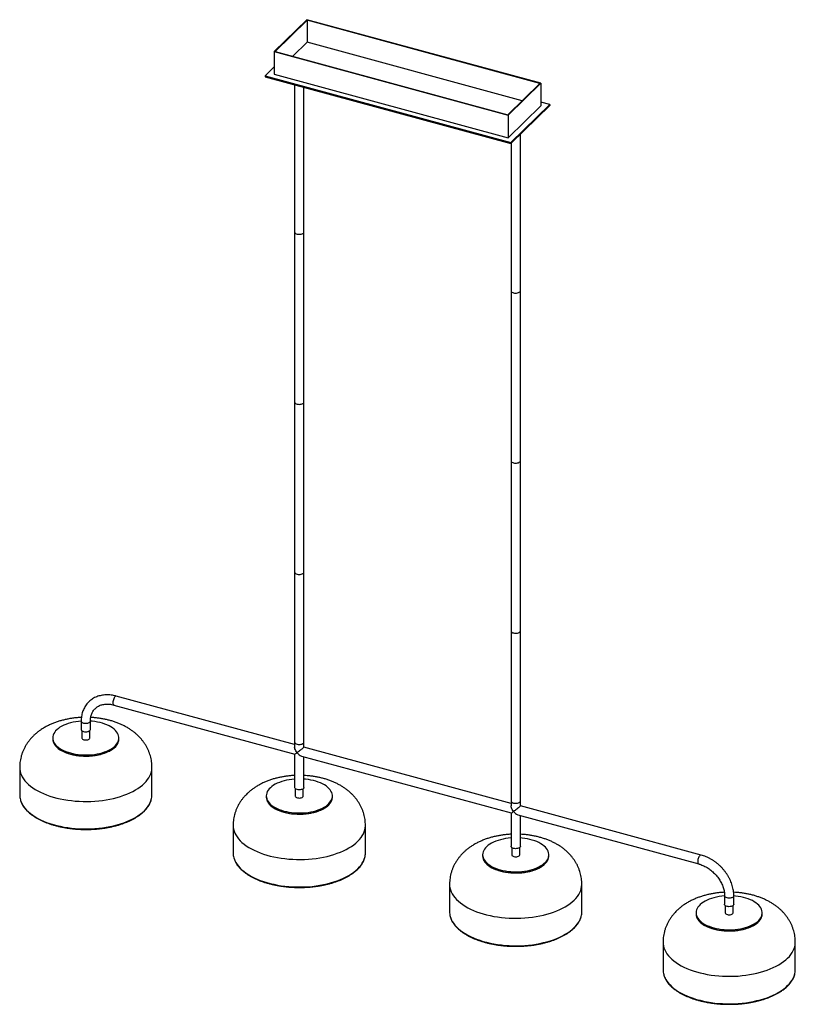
# Paper-space layout '_Trimétrica' of a CAD drawing. Header units: millimetres. Extents: x -639 to 533, y -776 to 713.
import ezdxf

# ---------------------------------------------------------------- set-up
doc = ezdxf.new("R2010")
doc.units = ezdxf.units.MM

psp = doc.layouts.new('_Trimétrica')

# ---------------------------------------------------------------- linework, layer by layer
at = {"color": 7, "linetype": 'Continuous', "lineweight": 25}
for p, q in [((-205.2, 713.1), (-254.7, 664.8)), ((-204.8, 712.4), (-253.3, 665)), ((148.6, 616.9), (-205.2, 713.1)), ((147.2, 616.7), (-204.8, 712.4)), ((-204.8, 712.4), (-204.8, 679)), ((-204.8, 679), (-226.5, 657.7)), ((120.4, 590.6), (-204.8, 679)), ((-254.7, 664.8), (99.1, 568.7)), ((-254.7, 664.8), (-254.7, 630.5)), ((-253.3, 665), (98.7, 569.4)), ((-254.7, 641.6), (-268.2, 628.4)), ((-268.2, 628.4), (-268.2, 626.7)), ((-268.2, 628.4), (103.3, 527.4)), ((-268.2, 626.7), (103.3, 525.7)), ((-254.7, 630.5), (99.1, 534.4)), ((-223.7, 614.6), (-223.7, -386.8)), ((-209.7, -386.8), (-209.7, 610.8)), ((98.7, 569.4), (147.2, 616.7)), ((99.1, 568.7), (148.6, 616.9)), ((148.6, 616.9), (148.6, 582.7)), ((99.1, 534.4), (148.6, 582.7)), ((103.3, 527.4), (162.1, 584.8)), ((103.3, 525.7), (162.1, 583.1)), ((162.1, 584.8), (148.6, 588.5)), ((162.1, 584.8), (162.1, 583.1)), ((99.1, 568.7), (99.1, 534.4)), ((117.6, -475.7), (117.6, 539.6)), ((103.3, 527.4), (103.3, 525.7)), ((103.6, 526), (103.6, -475.7)), ((-223.7, -383), (-493.4, -309.6)), ((-497.1, -323.2), (-223.6, -397.5)), ((-546.5, -347.2), (-546.5, -360.1)), ((-532.5, -360.1), (-532.5, -347.2)), ((-545.5, -362), (-545.5, -373)), ((-533.5, -373), (-533.5, -362)), ((-589.5, -373), (-589.5, -374.7)), ((-489.5, -374.7), (-489.5, -373)), ((103.6, -471.9), (-209.7, -386.8)), ((-223.7, -397.5), (-223.7, -447.8)), ((-213.4, -400.3), (103.6, -486.4)), ((-209.7, -447.8), (-209.7, -401.3)), ((-639.5, -417.5), (-639.5, -459.1)), ((-439.5, -459.1), (-439.5, -417.5)), ((-266.7, -460.7), (-266.7, -462.4)), ((-222.7, -449.7), (-222.7, -460.7)), ((-210.7, -460.7), (-210.7, -449.7)), ((-166.7, -462.4), (-166.7, -460.7)), ((391, -550), (117.6, -475.7)), ((103.6, -486.4), (103.6, -536.8)), ((113.8, -489.2), (387.3, -563.5)), ((117.6, -536.8), (117.6, -490.2)), ((-316.7, -505.3), (-316.7, -546.8)), ((-116.7, -546.8), (-116.7, -505.3)), ((60.6, -549.6), (60.6, -551.3)), ((104.6, -538.6), (104.6, -549.6)), ((116.6, -549.6), (116.6, -538.6)), ((160.6, -551.3), (160.6, -549.6)), ((10.6, -594.2), (10.6, -635.8)), ((210.6, -635.8), (210.6, -594.2)), ((426.4, -611.6), (426.4, -624.5)), ((440.4, -624.5), (440.4, -611.6)), ((383.4, -637.4), (383.4, -639.1)), ((427.4, -626.4), (427.4, -637.4)), ((439.4, -637.4), (439.4, -626.4)), ((483.4, -639.1), (483.4, -637.4)), ((333.4, -681.9), (333.4, -723.5)), ((533.4, -723.5), (533.4, -681.9))]:
    psp.add_line(p, q, dxfattribs=at)
at = {"color": 7, "linetype": 'Continuous', "lineweight": 25, "flags": 128}
for points in [[(-223.7, 392.2), (-223.6, 391.5), (-223.1, 390.7), (-222.3, 390), (-221.2, 389.5), (-219.9, 389)], [(-223.7, 392.2), (-223.6, 391.5), (-223.1, 390.7), (-222.3, 390), (-221.2, 389.5), (-219.9, 389)], [(-219.9, 389), (-218.5, 388.7), (-216.9, 388.6), (-215.4, 388.7), (-213.9, 388.9), (-212.5, 389.3), (-211.4, 389.8), (-210.5, 390.5), (-209.9, 391.3), (-209.7, 392.1), (-209.7, 392.2)], [(-219.9, 389), (-218.5, 388.7), (-216.9, 388.6), (-215.4, 388.7), (-213.9, 388.9), (-212.5, 389.3), (-211.4, 389.8), (-210.5, 390.5), (-209.9, 391.3), (-209.7, 392.1), (-209.7, 392.2)], [(103.6, 303.3), (103.7, 302.6), (104.1, 301.8), (104.9, 301.1), (106, 300.5), (107.3, 300.1)], [(103.6, 303.3), (103.7, 302.6), (104.1, 301.8), (104.9, 301.1), (106, 300.5), (107.3, 300.1)], [(107.3, 300.1), (108.8, 299.8), (110.3, 299.7), (111.9, 299.7), (113.4, 300), (114.7, 300.4), (115.9, 300.9), (116.7, 301.6), (117.3, 302.3), (117.6, 303.1), (117.6, 303.3)], [(107.3, 300.1), (108.8, 299.8), (110.3, 299.7), (111.9, 299.7), (113.4, 300), (114.7, 300.4), (115.9, 300.9), (116.7, 301.6), (117.3, 302.3), (117.6, 303.1), (117.6, 303.3)], [(-223.7, 135), (-223.6, 134.4), (-223.1, 133.6), (-222.3, 132.9), (-221.2, 132.3), (-219.9, 131.9)], [(-223.7, 135), (-223.6, 134.4), (-223.1, 133.6), (-222.3, 132.9), (-221.2, 132.3), (-219.9, 131.9)], [(-219.9, 131.9), (-218.5, 131.6), (-216.9, 131.4), (-215.4, 131.5), (-213.9, 131.7), (-212.5, 132.1), (-211.4, 132.7), (-210.5, 133.4), (-209.9, 134.1), (-209.7, 134.9), (-209.7, 135)], [(-219.9, 131.9), (-218.5, 131.6), (-216.9, 131.4), (-215.4, 131.5), (-213.9, 131.7), (-212.5, 132.1), (-211.4, 132.7), (-210.5, 133.4), (-209.9, 134.1), (-209.7, 134.9), (-209.7, 135)], [(103.6, 46.1), (103.7, 45.4), (104.1, 44.7), (104.9, 44), (106, 43.4), (107.3, 42.9)], [(103.6, 46.1), (103.7, 45.4), (104.1, 44.7), (104.9, 44), (106, 43.4), (107.3, 42.9)], [(107.3, 42.9), (108.8, 42.6), (110.3, 42.5), (111.9, 42.6), (113.4, 42.8), (114.7, 43.2), (115.9, 43.8), (116.7, 44.4), (117.3, 45.2), (117.6, 46), (117.6, 46.1)], [(107.3, 42.9), (108.8, 42.6), (110.3, 42.5), (111.9, 42.6), (113.4, 42.8), (114.7, 43.2), (115.9, 43.8), (116.7, 44.4), (117.3, 45.2), (117.6, 46), (117.6, 46.1)], [(-223.7, -122.1), (-223.6, -122.8), (-223.1, -123.6), (-222.3, -124.3), (-221.2, -124.8), (-219.9, -125.3)], [(-223.7, -122.1), (-223.6, -122.8), (-223.1, -123.6), (-222.3, -124.3), (-221.2, -124.8), (-219.9, -125.3)], [(-219.9, -125.3), (-218.5, -125.6), (-216.9, -125.7), (-215.4, -125.6), (-213.9, -125.4), (-212.5, -125), (-211.4, -124.5), (-210.5, -123.8), (-209.9, -123), (-209.7, -122.2), (-209.7, -122.1)], [(-219.9, -125.3), (-218.5, -125.6), (-216.9, -125.7), (-215.4, -125.6), (-213.9, -125.4), (-212.5, -125), (-211.4, -124.5), (-210.5, -123.8), (-209.9, -123), (-209.7, -122.2), (-209.7, -122.1)], [(103.6, -211), (103.7, -211.7), (104.1, -212.5), (104.9, -213.2), (106, -213.8), (107.3, -214.2)], [(103.6, -211), (103.7, -211.7), (104.1, -212.5), (104.9, -213.2), (106, -213.8), (107.3, -214.2)], [(107.3, -214.2), (108.8, -214.5), (110.3, -214.6), (111.9, -214.6), (113.4, -214.3), (114.7, -213.9), (115.9, -213.4), (116.7, -212.7), (117.3, -212), (117.6, -211.2), (117.6, -211)], [(107.3, -214.2), (108.8, -214.5), (110.3, -214.6), (111.9, -214.6), (113.4, -214.3), (114.7, -213.9), (115.9, -213.4), (116.7, -212.7), (117.3, -212), (117.6, -211.2), (117.6, -211)], [(-493.4, -309.6), (-493.9, -309.6), (-494.5, -309.8), (-495.3, -310.4), (-496, -311.3), (-496.7, -312.4), (-497.3, -313.7), (-497.8, -315.2), (-498.2, -316.7), (-498.5, -318.2), (-498.5, -319.6), (-498.5, -320.8), (-498.2, -321.9), (-497.8, -322.6), (-497.3, -323.1), (-497.1, -323.2)], [(-546.5, -347.5), (-546.6, -347.5), (-550.7, -347.9), (-554.8, -348.4), (-558.7, -349.2), (-562.5, -350.1), (-566.1, -351.2), (-569.6, -352.4), (-572.8, -353.8), (-575.8, -355.3), (-578.6, -356.9), (-581, -358.6), (-583.2, -360.5), (-585.1, -362.4), (-586.6, -364.4), (-587.9, -366.5), (-588.8, -368.6), (-589.3, -370.7), (-589.5, -372.9), (-589.3, -375), (-588.8, -377.2), (-588, -379.3), (-586.8, -381.3), (-585.2, -383.3), (-583.4, -385.3), (-581.2, -387.1), (-578.8, -388.9), (-576.1, -390.5), (-573.1, -392), (-569.9, -393.4), (-566.4, -394.6), (-562.8, -395.7)], [(-562.8, -395.7), (-559, -396.7), (-555.1, -397.4), (-551.1, -398), (-547, -398.4), (-542.8, -398.7), (-538.6, -398.7), (-534.5, -398.6), (-530.3, -398.3), (-526.2, -397.8), (-522.2, -397.1), (-518.4, -396.3), (-514.7, -395.3), (-511.1, -394.2), (-507.8, -392.9), (-504.6, -391.4), (-501.8, -389.9), (-499.2, -388.2), (-496.8, -386.4), (-494.8, -384.5), (-493.1, -382.5), (-491.7, -380.5), (-490.6, -378.4), (-489.9, -376.3), (-489.5, -374.1), (-489.5, -372), (-489.9, -369.8), (-490.5, -367.7), (-491.6, -365.6), (-492.9, -363.6), (-494.6, -361.6), (-496.6, -359.7), (-498.9, -357.9), (-501.5, -356.2), (-504.4, -354.6), (-507.5, -353.2), (-510.8, -351.9), (-514.3, -350.7), (-518, -349.7), (-521.9, -348.9), (-525.9, -348.2), (-529.9, -347.7), (-532.5, -347.5)], [(-546.5, -347.2), (-546.4, -347.9), (-545.9, -348.7), (-545.1, -349.4), (-544.1, -350), (-542.8, -350.4), (-541.3, -350.7), (-539.7, -350.8), (-538.2, -350.8), (-536.7, -350.5), (-535.3, -350.1), (-534.2, -349.6), (-533.3, -348.9), (-532.7, -348.2), (-532.5, -347.4), (-532.5, -347.2)], [(-546.5, -360.1), (-546.4, -360.8), (-545.9, -361.5), (-545.1, -362.2), (-544.1, -362.8), (-542.8, -363.3), (-541.3, -363.6), (-539.7, -363.7), (-538.2, -363.6), (-536.7, -363.4), (-535.3, -363), (-534.2, -362.4), (-533.3, -361.8), (-532.7, -361), (-532.5, -360.2), (-532.5, -360.1)], [(-589.5, -374.7), (-589.3, -376.7), (-588.8, -378.9), (-588, -381), (-586.8, -383), (-585.2, -385.1), (-583.4, -387), (-581.2, -388.8), (-578.8, -390.6), (-576.1, -392.2), (-573.1, -393.7), (-569.9, -395.1), (-566.4, -396.4), (-562.8, -397.4)], [(-589.5, -374.7), (-589.5, -375.1), (-589.2, -377.3), (-588.6, -379.4), (-587.7, -381.5), (-586.4, -383.6), (-584.8, -385.5), (-582.9, -387.5), (-580.7, -389.3), (-578.1, -391), (-575.3, -392.6), (-572.3, -394.1), (-569, -395.4), (-565.6, -396.6), (-561.9, -397.7), (-558.1, -398.6), (-554.1, -399.3), (-550.1, -399.8), (-545.9, -400.2), (-541.8, -400.4), (-537.6, -400.4), (-533.4, -400.2), (-529.3, -399.9), (-525.2, -399.4), (-521.3, -398.7), (-517.4, -397.8), (-513.8, -396.7), (-510.3, -395.6), (-507, -394.2), (-503.9, -392.8), (-501.1, -391.2), (-498.5, -389.4), (-496.3, -387.6), (-494.3, -385.7), (-492.7, -383.7), (-491.4, -381.7), (-490.4, -379.6), (-489.8, -377.5), (-489.5, -375.3), (-489.5, -374.7)], [(-562.8, -397.4), (-559, -398.4), (-555.1, -399.1), (-551.1, -399.7), (-547, -400.1), (-542.8, -400.4), (-538.6, -400.4), (-534.5, -400.3), (-530.3, -400), (-526.2, -399.5), (-522.2, -398.8), (-518.4, -398), (-514.7, -397), (-511.1, -395.9), (-507.8, -394.6), (-504.6, -393.1), (-501.8, -391.6), (-499.2, -389.9), (-496.8, -388.1), (-494.8, -386.2), (-493.1, -384.2), (-491.7, -382.2), (-490.6, -380.1), (-489.9, -378), (-489.5, -375.8), (-489.5, -374.7)], [(-545.5, -373), (-545.5, -373.2), (-545.2, -374), (-544.5, -374.7), (-543.5, -375.2), (-542.3, -375.7)], [(-542.3, -375.7), (-540.9, -376), (-539.4, -376), (-537.9, -375.9), (-536.5, -375.6), (-535.3, -375.2), (-534.4, -374.6), (-533.8, -373.9), (-533.5, -373.1), (-533.5, -373)], [(-223.7, -379.3), (-223.6, -379.9), (-223.1, -380.7), (-222.3, -381.4), (-221.2, -382), (-219.9, -382.4)], [(-223.7, -379.3), (-223.6, -379.9), (-223.1, -380.7), (-222.3, -381.4), (-221.2, -382), (-219.9, -382.4)], [(-219.9, -395.3), (-221, -393.9), (-221.9, -392.5), (-222.6, -391), (-223.2, -389.6), (-223.5, -388.3), (-223.7, -387.1), (-223.7, -386.8)], [(-219.9, -382.4), (-218.5, -382.7), (-216.9, -382.9), (-215.4, -382.8), (-213.9, -382.6), (-212.5, -382.2), (-211.4, -381.6), (-210.5, -380.9), (-209.9, -380.2), (-209.7, -379.4), (-209.7, -379.3)], [(-219.9, -382.4), (-218.5, -382.7), (-216.9, -382.9), (-215.4, -382.8), (-213.9, -382.6), (-212.5, -382.2), (-211.4, -381.6), (-210.5, -380.9), (-209.9, -380.2), (-209.7, -379.4), (-209.7, -379.3)], [(-209.7, -386.8), (-209.7, -386.8), (-209.8, -387.1), (-210.2, -387.5), (-210.8, -388.1), (-211.6, -388.8), (-212.6, -389.7), (-213.7, -390.6), (-214.9, -391.6), (-216.2, -392.6), (-217.5, -393.5), (-218.8, -394.5), (-219.9, -395.3)], [(-639.5, -417.5), (-639.4, -420), (-638.9, -423), (-638.1, -426.1), (-637, -429.1), (-635.5, -432), (-633.6, -434.9), (-631.5, -437.8), (-629, -440.5), (-626.2, -443.2), (-623.1, -445.8), (-619.7, -448.3), (-616, -450.7), (-612, -453), (-607.8, -455.1), (-603.4, -457.2), (-598.7, -459), (-593.8, -460.8), (-588.8, -462.3), (-583.5, -463.8), (-578.1, -465), (-572.6, -466.1), (-566.9, -467.1), (-561.2, -467.8), (-555.4, -468.4), (-549.5, -468.8), (-543.6, -469), (-537.7, -469), (-531.7, -468.9), (-525.8, -468.6), (-520, -468), (-514.2, -467.4), (-508.5, -466.5), (-503, -465.5), (-497.5, -464.3), (-492.2, -462.9), (-487.1, -461.4), (-482.1, -459.7), (-477.4, -457.9), (-472.8, -455.9), (-468.5, -453.8), (-464.5, -451.6), (-460.7, -449.2), (-457.2, -446.8), (-454, -444.2), (-451, -441.6), (-448.4, -438.8), (-446.1, -436), (-444.2, -433.1), (-442.6, -430.2), (-441.3, -427.2), (-440.3, -424.2), (-439.7, -421.2), (-439.5, -418.1), (-439.5, -417.5)], [(-223.7, -435.2), (-223.8, -435.2), (-227.9, -435.6), (-231.9, -436.2), (-235.9, -436.9), (-239.7, -437.8), (-243.3, -438.9), (-246.8, -440.1), (-250, -441.5), (-253, -443), (-255.7, -444.6), (-258.2, -446.4), (-260.4, -448.2), (-262.3, -450.1), (-263.8, -452.1), (-265.1, -454.2), (-265.9, -456.3), (-266.5, -458.4), (-266.7, -460.6), (-266.5, -462.7), (-266, -464.9), (-265.2, -467), (-264, -469.1), (-262.4, -471.1), (-260.6, -473), (-258.4, -474.9), (-256, -476.6), (-253.3, -478.2), (-250.3, -479.8), (-247.1, -481.1), (-243.6, -482.4), (-240, -483.5)], [(-240, -483.5), (-236.2, -484.4), (-232.3, -485.1), (-228.3, -485.7), (-224.2, -486.2), (-220, -486.4), (-215.8, -486.4), (-211.6, -486.3), (-207.5, -486), (-203.4, -485.5), (-199.4, -484.9), (-195.6, -484), (-191.8, -483), (-188.3, -481.9), (-185, -480.6), (-181.8, -479.2), (-179, -477.6), (-176.3, -475.9), (-174, -474.1), (-172, -472.2), (-170.3, -470.3), (-168.9, -468.2), (-167.8, -466.1), (-167.1, -464), (-166.7, -461.9), (-166.7, -459.7), (-167, -457.6), (-167.7, -455.4), (-168.8, -453.3), (-170.1, -451.3), (-171.8, -449.3), (-173.8, -447.4), (-176.1, -445.6), (-178.7, -443.9), (-181.6, -442.4), (-184.7, -440.9), (-188, -439.6), (-191.5, -438.4), (-195.2, -437.4), (-199.1, -436.6), (-203, -435.9), (-207.1, -435.4), (-209.7, -435.2)], [(-209.7, -447.8), (-209.7, -448), (-209.9, -448.8), (-210.5, -449.5), (-211.4, -450.2), (-212.5, -450.7), (-213.9, -451.1), (-215.4, -451.4), (-216.9, -451.4), (-218.5, -451.3), (-219.9, -451), (-221.2, -450.6), (-222.3, -450), (-223.1, -449.3), (-223.6, -448.5), (-223.7, -447.8)], [(-222.7, -460.7), (-222.7, -460.9), (-222.4, -461.7), (-221.7, -462.4), (-220.7, -463), (-219.5, -463.4)], [(-219.5, -463.4), (-218.1, -463.7), (-216.6, -463.8), (-215.1, -463.7), (-213.7, -463.4), (-212.5, -462.9), (-211.6, -462.3), (-210.9, -461.6), (-210.7, -460.8), (-210.7, -460.7)], [(-638.5, -466.4), (-638.1, -467.6), (-637, -470.6), (-635.5, -473.6), (-633.6, -476.5), (-631.5, -479.3), (-629, -482.1), (-626.2, -484.8), (-623.1, -487.4), (-619.7, -489.9), (-616, -492.3), (-612, -494.6), (-607.8, -496.7), (-603.4, -498.7), (-598.7, -500.6), (-593.8, -502.3), (-588.8, -503.9), (-583.5, -505.3), (-578.1, -506.6), (-572.6, -507.7), (-566.9, -508.6), (-561.2, -509.4), (-555.4, -510), (-549.5, -510.3), (-543.6, -510.6), (-537.7, -510.6), (-531.7, -510.4), (-525.8, -510.1), (-520, -509.6), (-514.2, -508.9), (-508.5, -508.1), (-503, -507), (-497.5, -505.8), (-492.2, -504.5), (-487.1, -503), (-482.1, -501.3), (-477.4, -499.5), (-472.8, -497.5), (-468.5, -495.4), (-464.5, -493.2), (-460.7, -490.8), (-457.2, -488.4), (-454, -485.8), (-451, -483.1), (-448.4, -480.4), (-446.1, -477.6), (-444.2, -474.7), (-442.6, -471.8), (-441.3, -468.8), (-440.5, -466.2)], [(-266.7, -462.4), (-266.5, -464.5), (-266, -466.6), (-265.2, -468.7), (-264, -470.8), (-262.4, -472.8), (-260.6, -474.7), (-258.4, -476.6), (-256, -478.3), (-253.3, -480), (-250.3, -481.5), (-247.1, -482.9), (-243.6, -484.1), (-240, -485.2)], [(-266.7, -462.4), (-266.7, -462.8), (-266.4, -465), (-265.8, -467.1), (-264.9, -469.2), (-263.6, -471.3), (-262, -473.3), (-260.1, -475.2), (-257.8, -477), (-255.3, -478.7), (-252.5, -480.4), (-249.5, -481.8), (-246.2, -483.2), (-242.7, -484.4), (-239.1, -485.4), (-235.3, -486.3), (-231.3, -487), (-227.3, -487.6), (-223.1, -487.9), (-219, -488.1), (-214.8, -488.1), (-210.6, -488), (-206.5, -487.6), (-202.4, -487.1), (-198.4, -486.4), (-194.6, -485.5), (-190.9, -484.5), (-187.4, -483.3), (-184.2, -482), (-181.1, -480.5), (-178.3, -478.9), (-175.7, -477.2), (-173.5, -475.4), (-171.5, -473.5), (-169.9, -471.5), (-168.6, -469.4), (-167.6, -467.3), (-167, -465.2), (-166.7, -463), (-166.7, -462.4)], [(-240, -485.2), (-236.2, -486.1), (-232.3, -486.9), (-228.3, -487.5), (-224.2, -487.9), (-220, -488.1), (-215.8, -488.2), (-211.6, -488), (-207.5, -487.7), (-203.4, -487.2), (-199.4, -486.6), (-195.6, -485.7), (-191.8, -484.8), (-188.3, -483.6), (-185, -482.3), (-181.8, -480.9), (-179, -479.3), (-176.3, -477.6), (-174, -475.8), (-172, -473.9), (-170.3, -472), (-168.9, -469.9), (-167.8, -467.9), (-167.1, -465.7), (-166.7, -463.6), (-166.7, -462.4)], [(103.6, -468.2), (103.7, -468.9), (104.1, -469.6), (104.9, -470.3), (106, -470.9), (107.3, -471.4)], [(103.6, -468.2), (103.7, -468.9), (104.1, -469.6), (104.9, -470.3), (106, -470.9), (107.3, -471.4)], [(107.3, -484.2), (106.3, -482.9), (105.4, -481.4), (104.6, -480), (104.1, -478.6), (103.7, -477.2), (103.6, -476), (103.6, -475.7)], [(107.3, -471.4), (108.8, -471.7), (110.3, -471.8), (111.9, -471.7), (113.4, -471.5), (114.7, -471.1), (115.9, -470.5), (116.7, -469.9), (117.3, -469.1), (117.6, -468.3), (117.6, -468.2)], [(107.3, -471.4), (108.8, -471.7), (110.3, -471.8), (111.9, -471.7), (113.4, -471.5), (114.7, -471.1), (115.9, -470.5), (116.7, -469.9), (117.3, -469.1), (117.6, -468.3), (117.6, -468.2)], [(117.6, -475.7), (117.6, -475.8), (117.4, -476), (117, -476.5), (116.4, -477), (115.6, -477.8), (114.6, -478.6), (113.5, -479.5), (112.3, -480.5), (111, -481.5), (109.7, -482.5), (108.5, -483.4), (107.3, -484.2)], [(-316.7, -505.3), (-316.6, -507.7), (-316.1, -510.8), (-315.3, -513.8), (-314.1, -516.8), (-312.6, -519.7), (-310.8, -522.6), (-308.6, -525.5), (-306.2, -528.3), (-303.4, -530.9), (-300.2, -533.5), (-296.8, -536), (-293.2, -538.4), (-289.2, -540.7), (-285, -542.9), (-280.6, -544.9), (-275.9, -546.8), (-271, -548.5), (-265.9, -550.1), (-260.7, -551.5), (-255.3, -552.8), (-249.8, -553.9), (-244.1, -554.8), (-238.4, -555.5), (-232.6, -556.1), (-226.7, -556.5), (-220.8, -556.7), (-214.8, -556.8), (-208.9, -556.6), (-203, -556.3), (-197.2, -555.8), (-191.4, -555.1), (-185.7, -554.2), (-180.1, -553.2), (-174.7, -552), (-169.4, -550.6), (-164.3, -549.1), (-159.3, -547.4), (-154.6, -545.6), (-150, -543.7), (-145.7, -541.6), (-141.7, -539.3), (-137.9, -537), (-134.4, -534.5), (-131.2, -532), (-128.2, -529.3), (-125.6, -526.6), (-123.3, -523.7), (-121.4, -520.9), (-119.7, -517.9), (-118.5, -514.9), (-117.5, -511.9), (-116.9, -508.9), (-116.7, -505.8), (-116.7, -505.3)], [(103.6, -524.1), (103.4, -524.1), (99.3, -524.5), (95.3, -525.1), (91.4, -525.8), (87.6, -526.8), (83.9, -527.8), (80.5, -529.1), (77.2, -530.4), (74.2, -531.9), (71.5, -533.6), (69, -535.3), (66.8, -537.1), (65, -539.1), (63.4, -541.1), (62.2, -543.1), (61.3, -545.2), (60.7, -547.4), (60.6, -549.5), (60.7, -551.7), (61.2, -553.8), (62.1, -555.9), (63.3, -558), (64.8, -560), (66.7, -561.9), (68.8, -563.8), (71.3, -565.5), (74, -567.2), (77, -568.7), (80.2, -570.1), (83.6, -571.3), (87.2, -572.4)], [(87.2, -572.4), (91, -573.3), (94.9, -574.1), (99, -574.7), (103.1, -575.1), (107.2, -575.3), (111.4, -575.4), (115.6, -575.2), (119.7, -574.9), (123.8, -574.5), (127.8, -573.8), (131.7, -573), (135.4, -572), (138.9, -570.8), (142.3, -569.5), (145.4, -568.1), (148.3, -566.5), (150.9, -564.8), (153.2, -563), (155.3, -561.2), (157, -559.2), (158.4, -557.2), (159.4, -555.1), (160.1, -553), (160.5, -550.8), (160.5, -548.6), (160.2, -546.5), (159.5, -544.4), (158.5, -542.3), (157.1, -540.2), (155.4, -538.3), (153.4, -536.4), (151.1, -534.6), (148.5, -532.9), (145.7, -531.3), (142.6, -529.8), (139.3, -528.5), (135.7, -527.4), (132, -526.4), (128.2, -525.5), (124.2, -524.8), (120.1, -524.3), (117.6, -524.1)], [(117.6, -536.8), (117.6, -536.9), (117.3, -537.7), (116.7, -538.4), (115.9, -539.1), (114.7, -539.7), (113.4, -540.1), (111.9, -540.3), (110.3, -540.4), (108.8, -540.2), (107.3, -540), (106, -539.5), (104.9, -538.9), (104.1, -538.2), (103.7, -537.4), (103.6, -536.8)], [(104.6, -549.6), (104.6, -549.9), (104.9, -550.6), (105.5, -551.3), (106.5, -551.9), (107.8, -552.4)], [(107.8, -552.4), (109.2, -552.6), (110.7, -552.7), (112.1, -552.6), (113.5, -552.3), (114.7, -551.8), (115.7, -551.2), (116.3, -550.5), (116.6, -549.8), (116.6, -549.6)], [(391, -550), (390.6, -550), (389.9, -550.2), (389.1, -550.8), (388.4, -551.6), (387.7, -552.7), (387.1, -554.1), (386.6, -555.5), (386.2, -557), (386, -558.5), (385.9, -560), (386, -561.2), (386.2, -562.2), (386.6, -563), (387.1, -563.4), (387.3, -563.5)], [(-315.7, -554.1), (-315.3, -555.4), (-314.1, -558.4), (-312.6, -561.3), (-310.8, -564.2), (-308.6, -567.1), (-306.2, -569.8), (-303.4, -572.5), (-300.2, -575.1), (-296.8, -577.6), (-293.2, -580), (-289.2, -582.3), (-285, -584.4), (-280.6, -586.5), (-275.9, -588.3), (-271, -590.1), (-265.9, -591.7), (-260.7, -593.1), (-255.3, -594.3), (-249.8, -595.4), (-244.1, -596.4), (-238.4, -597.1), (-232.6, -597.7), (-226.7, -598.1), (-220.8, -598.3), (-214.8, -598.3), (-208.9, -598.2), (-203, -597.9), (-197.2, -597.4), (-191.4, -596.7), (-185.7, -595.8), (-180.1, -594.8), (-174.7, -593.6), (-169.4, -592.2), (-164.3, -590.7), (-159.3, -589), (-154.6, -587.2), (-150, -585.2), (-145.7, -583.1), (-141.7, -580.9), (-137.9, -578.5), (-134.4, -576.1), (-131.2, -573.5), (-128.2, -570.9), (-125.6, -568.1), (-123.3, -565.3), (-121.4, -562.4), (-119.7, -559.5), (-118.5, -556.5), (-117.6, -554)], [(60.6, -551.3), (60.7, -553.4), (61.2, -555.5), (62.1, -557.6), (63.3, -559.7), (64.8, -561.7), (66.7, -563.7), (68.8, -565.5), (71.3, -567.3), (74, -568.9), (77, -570.4), (80.2, -571.8), (83.6, -573), (87.2, -574.1)], [(60.6, -551.3), (60.6, -551.8), (60.8, -553.9), (61.4, -556.1), (62.3, -558.2), (63.6, -560.2), (65.2, -562.2), (67.2, -564.1), (69.4, -566), (71.9, -567.7), (74.7, -569.3), (77.7, -570.8), (81, -572.1), (84.5, -573.3), (88.2, -574.4), (92, -575.2), (95.9, -576), (100, -576.5), (104.1, -576.9), (108.3, -577.1), (112.5, -577.1), (116.6, -576.9), (120.8, -576.5), (124.8, -576), (128.8, -575.3), (132.6, -574.4), (136.3, -573.4), (139.8, -572.2), (143.1, -570.9), (146.1, -569.4), (149, -567.8), (151.5, -566.1), (153.8, -564.3), (155.7, -562.4), (157.4, -560.4), (158.7, -558.4), (159.6, -556.3), (160.3, -554.1), (160.5, -552), (160.6, -551.3)], [(87.2, -574.1), (91, -575), (94.9, -575.8), (99, -576.4), (103.1, -576.8), (107.2, -577), (111.4, -577.1), (115.6, -577), (119.7, -576.7), (123.8, -576.2), (127.8, -575.5), (131.7, -574.7), (135.4, -573.7), (138.9, -572.5), (142.3, -571.2), (145.4, -569.8), (148.3, -568.2), (150.9, -566.6), (153.2, -564.8), (155.3, -562.9), (157, -560.9), (158.4, -558.9), (159.4, -556.8), (160.1, -554.7), (160.5, -552.5), (160.6, -551.3)], [(10.6, -594.2), (10.7, -596.7), (11.1, -599.7), (11.9, -602.7), (13.1, -605.7), (14.6, -608.7), (16.4, -611.6), (18.6, -614.4), (21.1, -617.2), (23.9, -619.9), (27, -622.5), (30.4, -625), (34.1, -627.4), (38, -629.7), (42.2, -631.8), (46.7, -633.8), (51.3, -635.7), (56.2, -637.4), (61.3, -639), (66.5, -640.4), (71.9, -641.7), (77.5, -642.8), (83.1, -643.7), (88.9, -644.5), (94.7, -645), (100.5, -645.4), (106.5, -645.7), (112.4, -645.7), (118.3, -645.5), (124.2, -645.2), (130, -644.7), (135.8, -644), (141.5, -643.2), (147.1, -642.1), (152.5, -640.9), (157.8, -639.6), (163, -638.1), (167.9, -636.4), (172.7, -634.6), (177.2, -632.6), (181.5, -630.5), (185.6, -628.3), (189.3, -625.9), (192.9, -623.5), (196.1, -620.9), (199, -618.2), (201.6, -615.5), (203.9, -612.7), (205.9, -609.8), (207.5, -606.9), (208.8, -603.9), (209.7, -600.9), (210.3, -597.8), (210.6, -594.8), (210.6, -594.2)], [(426.4, -611.9), (426.3, -611.9), (422.1, -612.3), (418.1, -612.8), (414.2, -613.6), (410.4, -614.5), (406.7, -615.6), (403.3, -616.8), (400.1, -618.2), (397.1, -619.7), (394.3, -621.3), (391.8, -623), (389.6, -624.9), (387.8, -626.8), (386.2, -628.8), (385, -630.9), (384.1, -633), (383.6, -635.1), (383.4, -637.3), (383.5, -639.4), (384, -641.6), (384.9, -643.7), (386.1, -645.7), (387.6, -647.7), (389.5, -649.7), (391.6, -651.5), (394.1, -653.3), (396.8, -654.9), (399.8, -656.4), (403, -657.8), (406.4, -659), (410, -660.1)], [(410, -660.1), (413.8, -661.1), (417.7, -661.8), (421.8, -662.4), (425.9, -662.8), (430, -663.1), (434.2, -663.1), (438.4, -663), (442.6, -662.7), (446.6, -662.2), (450.6, -661.5), (454.5, -660.7), (458.2, -659.7), (461.7, -658.6), (465.1, -657.3), (468.2, -655.8), (471.1, -654.3), (473.7, -652.6), (476, -650.8), (478.1, -648.9), (479.8, -646.9), (481.2, -644.9), (482.2, -642.8), (483, -640.7), (483.3, -638.5), (483.3, -636.4), (483, -634.2), (482.3, -632.1), (481.3, -630), (479.9, -628), (478.2, -626), (476.2, -624.1), (473.9, -622.3), (471.3, -620.6), (468.5, -619), (465.4, -617.6), (462.1, -616.3), (458.5, -615.1), (454.8, -614.1), (451, -613.3), (447, -612.6), (442.9, -612.1), (440.4, -611.9)], [(440.4, -611.6), (440.4, -611.8), (440.1, -612.6), (439.6, -613.3), (438.7, -614), (437.5, -614.5), (436.2, -614.9), (434.7, -615.2), (433.1, -615.2), (431.6, -615.1), (430.1, -614.8), (428.8, -614.4), (427.7, -613.8), (427, -613.1), (426.5, -612.3), (426.4, -611.6)], [(440.4, -624.5), (440.4, -624.6), (440.1, -625.4), (439.6, -626.2), (438.7, -626.9), (437.5, -627.4), (436.2, -627.8), (434.7, -628), (433.1, -628.1), (431.6, -628), (430.1, -627.7), (428.8, -627.2), (427.7, -626.6), (427, -625.9), (426.5, -625.2), (426.4, -624.5)], [(383.4, -639.1), (383.5, -641.1), (384, -643.3), (384.9, -645.4), (386.1, -647.4), (387.6, -649.5), (389.5, -651.4), (391.6, -653.2), (394.1, -655), (396.8, -656.6), (399.8, -658.1), (403, -659.5), (406.4, -660.8), (410, -661.8)], [(383.4, -639.1), (383.4, -639.5), (383.6, -641.7), (384.2, -643.8), (385.2, -645.9), (386.4, -648), (388, -649.9), (390, -651.9), (392.2, -653.7), (394.7, -655.4), (397.5, -657), (400.6, -658.5), (403.8, -659.8), (407.3, -661), (411, -662.1), (414.8, -663), (418.7, -663.7), (422.8, -664.2), (426.9, -664.6), (431.1, -664.8), (435.3, -664.8), (439.4, -664.6), (443.6, -664.3), (447.6, -663.8), (451.6, -663.1), (455.4, -662.2), (459.1, -661.2), (462.6, -660), (465.9, -658.6), (469, -657.2), (471.8, -655.6), (474.3, -653.9), (476.6, -652), (478.5, -650.1), (480.2, -648.1), (481.5, -646.1), (482.4, -644), (483.1, -641.9), (483.4, -639.7), (483.4, -639.1)], [(410, -661.8), (413.8, -662.8), (417.7, -663.5), (421.8, -664.1), (425.9, -664.5), (430, -664.8), (434.2, -664.8), (438.4, -664.7), (442.6, -664.4), (446.6, -663.9), (450.6, -663.2), (454.5, -662.4), (458.2, -661.4), (461.7, -660.3), (465.1, -659), (468.2, -657.5), (471.1, -656), (473.7, -654.3), (476, -652.5), (478.1, -650.6), (479.8, -648.6), (481.2, -646.6), (482.2, -644.5), (483, -642.4), (483.3, -640.2), (483.4, -639.1)], [(427.4, -637.4), (427.4, -637.6), (427.7, -638.4), (428.4, -639.1), (429.3, -639.6), (430.6, -640.1)], [(430.6, -640.1), (432, -640.4), (433.5, -640.4), (435, -640.3), (436.4, -640), (437.6, -639.6), (438.5, -639), (439.1, -638.3), (439.4, -637.5), (439.4, -637.4)], [(11.6, -643), (11.9, -644.3), (13.1, -647.3), (14.6, -650.3), (16.4, -653.2), (18.6, -656), (21.1, -658.8), (23.9, -661.5), (27, -664.1), (30.4, -666.6), (34.1, -668.9), (38, -671.2), (42.2, -673.4), (46.7, -675.4), (51.3, -677.3), (56.2, -679), (61.3, -680.6), (66.5, -682), (71.9, -683.3), (77.5, -684.4), (83.1, -685.3), (88.9, -686), (94.7, -686.6), (100.5, -687), (106.5, -687.2), (112.4, -687.3), (118.3, -687.1), (124.2, -686.8), (130, -686.3), (135.8, -685.6), (141.5, -684.7), (147.1, -683.7), (152.5, -682.5), (157.8, -681.2), (163, -679.6), (167.9, -678), (172.7, -676.1), (177.2, -674.2), (181.5, -672.1), (185.6, -669.8), (189.3, -667.5), (192.9, -665), (196.1, -662.5), (199, -659.8), (201.6, -657.1), (203.9, -654.3), (205.9, -651.4), (207.5, -648.4), (208.8, -645.5), (209.6, -642.9)], [(333.4, -681.9), (333.5, -684.4), (333.9, -687.4), (334.8, -690.5), (335.9, -693.5), (337.4, -696.4), (339.2, -699.3), (341.4, -702.2), (343.9, -704.9), (346.7, -707.6), (349.8, -710.2), (353.2, -712.7), (356.9, -715.1), (360.8, -717.4), (365, -719.5), (369.5, -721.6), (374.2, -723.4), (379, -725.2), (384.1, -726.7), (389.3, -728.2), (394.7, -729.4), (400.3, -730.5), (405.9, -731.5), (411.7, -732.2), (417.5, -732.8), (423.4, -733.2), (429.3, -733.4), (435.2, -733.4), (441.1, -733.3), (447, -733), (452.9, -732.4), (458.6, -731.8), (464.3, -730.9), (469.9, -729.9), (475.3, -728.7), (480.7, -727.3), (485.8, -725.8), (490.7, -724.1), (495.5, -722.3), (500, -720.3), (504.3, -718.2), (508.4, -716), (512.2, -713.6), (515.7, -711.2), (518.9, -708.6), (521.8, -706), (524.4, -703.2), (526.7, -700.4), (528.7, -697.5), (530.3, -694.6), (531.6, -691.6), (532.5, -688.6), (533.1, -685.6), (533.4, -682.5), (533.4, -681.9)], [(334.4, -730.8), (334.8, -732), (335.9, -735), (337.4, -738), (339.2, -740.9), (341.4, -743.7), (343.9, -746.5), (346.7, -749.2), (349.8, -751.8), (353.2, -754.3), (356.9, -756.7), (360.8, -759), (365, -761.1), (369.5, -763.1), (374.2, -765), (379, -766.7), (384.1, -768.3), (389.3, -769.7), (394.7, -771), (400.3, -772.1), (405.9, -773), (411.7, -773.8), (417.5, -774.4), (423.4, -774.7), (429.3, -775), (435.2, -775), (441.1, -774.9), (447, -774.5), (452.9, -774), (458.6, -773.3), (464.3, -772.5), (469.9, -771.4), (475.3, -770.2), (480.7, -768.9), (485.8, -767.4), (490.7, -765.7), (495.5, -763.9), (500, -761.9), (504.3, -759.8), (508.4, -757.6), (512.2, -755.2), (515.7, -752.8), (518.9, -750.2), (521.8, -747.5), (524.4, -744.8), (526.7, -742), (528.7, -739.1), (530.3, -736.2), (531.6, -733.2), (532.4, -730.6)]]:
    psp.add_lwpolyline(points, dxfattribs=at)
at = {"color": 7, "linetype": 'Continuous', "lineweight": 25}
for centre, radius, start, end in [((-228.4, -385.2), 13.1, 291.1275, 309.8988), ((-208.7, -387.3), 13.8, 215.5302, 250.2366), ((-612.3, -459.1), 27.2, 180.0945, 195.565), ((-466.7, -459.1), 27.2, 344.6861, 359.9107), ((98.9, -474.2), 13.1, 291.1275, 309.8988), ((118.5, -476.2), 13.8, 215.5302, 250.2366), ((-289.5, -546.8), 27.2, 180.0945, 195.565), ((-143.9, -546.8), 27.2, 344.6861, 359.9107), ((37.8, -635.7), 27.2, 180.0945, 195.565), ((183.4, -635.7), 27.2, 344.6861, 359.9107), ((360.6, -723.5), 27.2, 180.0945, 195.565), ((506.2, -723.5), 27.2, 344.6861, 359.9107)]:
    psp.add_arc(centre, radius, start, end, dxfattribs=at)
for points, knots in [([(-493.4, -309.6), (-494.1, -309.5), (-496.1, -308.9), (-499.4, -308.3), (-503.2, -307.9), (-507, -307.7), (-510.8, -307.8), (-514.4, -308.3), (-517.9, -309), (-521.3, -310), (-524.6, -311.3), (-527.7, -312.8), (-530.6, -314.7), (-533.2, -316.7), (-535.7, -319), (-537.9, -321.5), (-539.9, -324.3), (-541.7, -327.2), (-543.2, -330.2), (-544.4, -333.5), (-545.4, -336.9), (-546, -340.4), (-546.4, -343.9), (-546.5, -346.2), (-546.5, -347.2)], [0, 0, 0, 0, 0.026186, 0.074031, 0.121853, 0.169578, 0.217166, 0.264576, 0.31177, 0.358721, 0.405412, 0.451846, 0.498046, 0.544051, 0.58992, 0.635719, 0.681504, 0.72734, 0.773293, 0.81942, 0.865757, 0.912325, 0.959129, 1, 1, 1, 1]), ([(-532.5, -347.2), (-532.5, -346.7), (-532.5, -345.3), (-532.2, -342.9), (-531.7, -340.1), (-531, -337.5), (-530, -335), (-528.7, -332.7), (-527.3, -330.6), (-525.5, -328.7), (-523.6, -326.9), (-521.4, -325.4), (-519.1, -324.1), (-516.5, -323.1), (-513.8, -322.4), (-511, -321.9), (-508.1, -321.7), (-505.1, -321.8), (-502, -322.1), (-499.3, -322.6), (-497.7, -323), (-497.1, -323.2)], [0, 0, 0, 0, 0.02676, 0.080486, 0.134424, 0.188812, 0.243788, 0.299471, 0.355925, 0.4131, 0.470785, 0.528563, 0.585956, 0.642697, 0.698689, 0.753975, 0.808666, 0.862898, 0.916795, 0.970464, 1, 1, 1, 1]), ([(-546.2, -342), (-547.4, -342), (-550.5, -342.1), (-555.5, -342.6), (-561, -343.3), (-566.5, -344.3), (-572, -345.5), (-577.5, -346.9), (-582.9, -348.6), (-588.2, -350.5), (-593.4, -352.7), (-598.5, -355.2), (-603.3, -357.9), (-607.8, -360.8), (-611.9, -363.8), (-615.5, -366.7), (-617.6, -368.8), (-618.6, -369.7)], [0, 0, 0, 0, 0.044991, 0.112749, 0.180866, 0.249477, 0.318709, 0.388665, 0.459411, 0.530941, 0.603147, 0.675767, 0.748279, 0.820194, 0.883629, 0.945742, 1, 1, 1, 1]), ([(-439.5, -417.5), (-439.5, -416.1), (-439.6, -413.2), (-440, -408.8), (-440.8, -404.4), (-441.9, -400.1), (-443.2, -395.9), (-444.8, -391.8), (-446.8, -387.8), (-448.9, -384), (-451.4, -380.2), (-454.1, -376.6), (-457, -373.1), (-460.2, -369.8), (-463.7, -366.6), (-467.4, -363.6), (-471.4, -360.7), (-475.6, -358), (-480.1, -355.4), (-484.8, -353.1), (-489.7, -350.9), (-494.9, -349), (-500.1, -347.3), (-505.5, -345.8), (-510.9, -344.6), (-516.4, -343.6), (-522, -342.8), (-527.2, -342.3), (-530.5, -342.1), (-532, -342)], [0, 0, 0, 0, 0.032494, 0.06633, 0.100054, 0.133721, 0.167388, 0.201117, 0.234976, 0.269039, 0.303386, 0.338106, 0.373295, 0.409054, 0.445483, 0.482674, 0.520696, 0.559579, 0.59929, 0.639725, 0.680709, 0.722027, 0.763416, 0.804694, 0.845763, 0.886583, 0.92716, 0.967532, 1, 1, 1, 1]), ([(-618.6, -369.7), (-619.6, -370.7), (-621.7, -372.8), (-624.6, -376.2), (-627.5, -380), (-630.1, -384), (-632.4, -388.2), (-634.4, -392.5), (-636.1, -396.9), (-637.4, -401.3), (-638.5, -405.8), (-639.1, -410.3), (-639.5, -414.2), (-639.5, -416.6), (-639.5, -417.5)], [0, 0, 0, 0, 0.074534, 0.169468, 0.253194, 0.344723, 0.434789, 0.523368, 0.610645, 0.696792, 0.781964, 0.866307, 0.949956, 1, 1, 1, 1]), ([(-223.7, -429.7), (-224.8, -429.8), (-227.8, -429.9), (-232.7, -430.4), (-238.2, -431.1), (-243.7, -432), (-249.2, -433.2), (-254.7, -434.6), (-260.1, -436.3), (-265.4, -438.2), (-270.6, -440.4), (-275.6, -442.9), (-280.5, -445.7), (-285, -448.5), (-289.1, -451.5), (-292.6, -454.5), (-294.8, -456.5), (-295.8, -457.5)], [0, 0, 0, 0, 0.041132, 0.109164, 0.177556, 0.246445, 0.315956, 0.386195, 0.457227, 0.529046, 0.601544, 0.674457, 0.747262, 0.819467, 0.883158, 0.945523, 1, 1, 1, 1]), ([(-116.7, -505.2), (-116.7, -503.8), (-116.8, -500.9), (-117.2, -496.5), (-118, -492.2), (-119.1, -487.9), (-120.4, -483.7), (-122, -479.6), (-123.9, -475.6), (-126.1, -471.7), (-128.6, -468), (-131.2, -464.3), (-134.2, -460.9), (-137.4, -457.5), (-140.9, -454.3), (-144.6, -451.3), (-148.6, -448.4), (-152.8, -445.7), (-157.3, -443.2), (-162, -440.8), (-166.9, -438.7), (-172, -436.7), (-177.3, -435), (-182.7, -433.6), (-188.1, -432.3), (-193.6, -431.3), (-199.1, -430.5), (-204.5, -430), (-208, -429.8), (-209.7, -429.7)], [0, 0, 0, 0, 0.032388, 0.066114, 0.099728, 0.133285, 0.166842, 0.200461, 0.23421, 0.268161, 0.302396, 0.337003, 0.372077, 0.407719, 0.444029, 0.481099, 0.518997, 0.557753, 0.597334, 0.637637, 0.678488, 0.719671, 0.760925, 0.802068, 0.843003, 0.883689, 0.924134, 0.964375, 1, 1, 1, 1]), ([(-295.8, -457.5), (-296.8, -458.4), (-298.9, -460.5), (-301.8, -463.9), (-304.7, -467.8), (-307.2, -471.7), (-309.6, -475.9), (-311.6, -480.2), (-313.3, -484.6), (-314.6, -489), (-315.6, -493.5), (-316.3, -498), (-316.7, -502), (-316.6, -504.4), (-316.6, -505.3)], [0, 0, 0, 0, 0.074534, 0.169468, 0.253194, 0.344723, 0.434789, 0.523368, 0.610645, 0.696792, 0.781964, 0.866307, 0.949956, 1, 1, 1, 1]), ([(-638.4, -466.6), (-638.4, -466.9), (-638.1, -468.2), (-637.2, -470.3), (-635.9, -473.2), (-634.2, -476), (-632.2, -478.8), (-630, -481.5), (-627.4, -484.1), (-624.6, -486.7), (-621.5, -489.1), (-618.1, -491.5), (-614.5, -493.8), (-610.7, -495.9), (-606.6, -497.9), (-602.3, -499.8), (-597.8, -501.6), (-593.2, -503.3), (-588.3, -504.8), (-583.3, -506.1), (-578.2, -507.3), (-573, -508.4), (-567.6, -509.3), (-562.2, -510), (-556.7, -510.6), (-551.1, -511), (-545.5, -511.3), (-539.9, -511.4), (-534.3, -511.3), (-528.7, -511.1), (-523.1, -510.7), (-517.6, -510.1), (-512.2, -509.4), (-506.8, -508.5), (-501.5, -507.5), (-496.4, -506.3), (-491.4, -505), (-486.5, -503.5), (-481.9, -501.9), (-477.4, -500.1), (-473, -498.2), (-468.9, -496.2), (-465, -494.1), (-461.4, -491.9), (-458, -489.5), (-454.8, -487.1), (-452, -484.5), (-449.4, -481.9), (-447, -479.2), (-445, -476.4), (-443.3, -473.6), (-441.9, -470.7), (-441, -468.3), (-440.6, -466.9), (-440.5, -466.5)], [0, 0, 0, 0, 0.00528, 0.024692, 0.044166, 0.063709, 0.08332, 0.10299, 0.122706, 0.142456, 0.162227, 0.182011, 0.2018, 0.221589, 0.241373, 0.261152, 0.280924, 0.30069, 0.320449, 0.340203, 0.359951, 0.379694, 0.399432, 0.419168, 0.4389, 0.45863, 0.478359, 0.498086, 0.517814, 0.537541, 0.55727, 0.577, 0.596733, 0.616468, 0.636207, 0.65595, 0.675698, 0.695452, 0.715212, 0.734979, 0.754754, 0.774537, 0.794327, 0.814124, 0.833927, 0.853733, 0.873536, 0.893329, 0.913102, 0.932844, 0.952542, 0.97218, 0.99175, 1, 1, 1, 1]), ([(103.6, -518.6), (102.4, -518.7), (99.4, -518.8), (94.6, -519.3), (89, -520), (83.5, -521), (78, -522.1), (72.6, -523.6), (67.2, -525.2), (61.9, -527.2), (56.7, -529.4), (51.6, -531.8), (46.7, -534.6), (42.2, -537.5), (38.1, -540.5), (34.6, -543.4), (32.4, -545.4), (31.4, -546.4)], [0, 0, 0, 0, 0.041132, 0.109164, 0.177556, 0.246445, 0.315956, 0.386195, 0.457227, 0.529046, 0.601544, 0.674457, 0.747262, 0.819467, 0.883158, 0.945523, 1, 1, 1, 1]), ([(210.6, -594.2), (210.5, -592.8), (210.5, -589.8), (210, -585.5), (209.2, -581.1), (208.2, -576.8), (206.8, -572.6), (205.2, -568.5), (203.3, -564.5), (201.1, -560.6), (198.7, -556.9), (196, -553.3), (193, -549.8), (189.8, -546.5), (186.4, -543.3), (182.7, -540.2), (178.7, -537.3), (174.4, -534.6), (170, -532.1), (165.2, -529.7), (160.3, -527.6), (155.2, -525.7), (149.9, -524), (144.6, -522.5), (139.1, -521.3), (133.6, -520.2), (128.1, -519.5), (122.7, -518.9), (119.2, -518.7), (117.6, -518.6)], [0, 0, 0, 0, 0.032388, 0.066114, 0.099728, 0.133285, 0.166842, 0.200461, 0.23421, 0.268161, 0.302396, 0.337003, 0.372077, 0.407719, 0.444029, 0.481099, 0.518997, 0.557753, 0.597334, 0.637637, 0.678488, 0.719671, 0.760925, 0.802068, 0.843003, 0.883689, 0.924134, 0.964375, 1, 1, 1, 1]), ([(31.4, -546.4), (30.5, -547.3), (28.4, -549.5), (25.5, -552.9), (22.6, -556.7), (20, -560.6), (17.6, -564.8), (15.6, -569.2), (14, -573.5), (12.6, -578), (11.6, -582.5), (10.9, -587), (10.6, -590.9), (10.6, -593.3), (10.6, -594.2)], [0, 0, 0, 0, 0.074534, 0.169468, 0.253194, 0.344723, 0.434789, 0.523368, 0.610645, 0.696792, 0.781964, 0.866307, 0.949956, 1, 1, 1, 1]), ([(440.4, -611.6), (440.4, -610.9), (440.3, -609), (440.1, -605.7), (439.5, -601.9), (438.6, -598), (437.4, -594.2), (436, -590.4), (434.3, -586.6), (432.4, -582.9), (430.2, -579.4), (427.8, -575.9), (425.2, -572.5), (422.4, -569.3), (419.4, -566.3), (416.2, -563.5), (412.9, -560.8), (409.4, -558.4), (405.8, -556.2), (402.1, -554.2), (398.4, -552.5), (394.7, -551.1), (392.2, -550.4), (391, -550)], [0, 0, 0, 0, 0.0269433, 0.0753452, 0.1238332, 0.1724427, 0.2211416, 0.2699021, 0.3187026, 0.3675268, 0.4163626, 0.4652042, 0.5140502, 0.5629018, 0.6117618, 0.660634, 0.709521, 0.7584265, 0.8073531, 0.8563011, 0.9052681, 0.9542456, 1, 1, 1, 1]), ([(-315.6, -554.4), (-315.5, -554.6), (-315.2, -555.9), (-314.4, -558.1), (-313.1, -560.9), (-311.4, -563.8), (-309.4, -566.5), (-307.2, -569.2), (-304.6, -571.9), (-301.8, -574.4), (-298.7, -576.9), (-295.3, -579.2), (-291.7, -581.5), (-287.9, -583.6), (-283.8, -585.7), (-279.5, -587.6), (-275, -589.3), (-270.4, -591), (-265.5, -592.5), (-260.5, -593.8), (-255.4, -595), (-250.2, -596.1), (-244.8, -597), (-239.4, -597.7), (-233.9, -598.3), (-228.3, -598.7), (-222.7, -599), (-217.1, -599.1), (-211.5, -599), (-205.9, -598.8), (-200.3, -598.4), (-194.8, -597.8), (-189.4, -597.1), (-184, -596.2), (-178.7, -595.2), (-173.6, -594), (-168.6, -592.7), (-163.7, -591.2), (-159, -589.6), (-154.5, -587.9), (-150.2, -586), (-146.1, -584), (-142.2, -581.8), (-138.6, -579.6), (-135.2, -577.2), (-132, -574.8), (-129.1, -572.2), (-126.5, -569.6), (-124.2, -566.9), (-122.2, -564.1), (-120.5, -561.3), (-119.1, -558.4), (-118.2, -556.1), (-117.8, -554.7), (-117.7, -554.3)], [0, 0, 0, 0, 0.00528, 0.024692, 0.044166, 0.063709, 0.08332, 0.10299, 0.122706, 0.142456, 0.162227, 0.182011, 0.2018, 0.221589, 0.241373, 0.261152, 0.280924, 0.30069, 0.320449, 0.340203, 0.359951, 0.379694, 0.399432, 0.419168, 0.4389, 0.45863, 0.478359, 0.498086, 0.517814, 0.537541, 0.55727, 0.577, 0.596733, 0.616468, 0.636207, 0.65595, 0.675698, 0.695452, 0.715212, 0.734979, 0.754754, 0.774537, 0.794327, 0.814124, 0.833927, 0.853733, 0.873536, 0.893329, 0.913102, 0.932844, 0.952542, 0.97218, 0.99175, 1, 1, 1, 1]), ([(387.3, -563.5), (387.8, -563.7), (389.4, -564.1), (392.1, -565.1), (395.2, -566.4), (398.3, -568), (401.4, -569.9), (404.4, -571.9), (407.2, -574.2), (409.9, -576.7), (412.5, -579.3), (414.9, -582), (417.1, -584.9), (419.1, -587.9), (420.9, -591), (422.4, -594.2), (423.7, -597.4), (424.8, -600.5), (425.6, -603.7), (426.1, -606.8), (426.3, -609.5), (426.4, -611.1), (426.4, -611.6)], [0, 0, 0, 0, 0.026507, 0.078948, 0.131396, 0.183827, 0.236254, 0.288684, 0.341121, 0.393562, 0.446001, 0.49843, 0.550838, 0.603217, 0.655563, 0.707871, 0.760147, 0.812399, 0.864643, 0.916905, 0.969226, 1, 1, 1, 1]), ([(426, -606.4), (425, -606.4), (422.1, -606.6), (417.4, -607), (411.8, -607.7), (406.3, -608.7), (400.8, -609.9), (395.4, -611.3), (390, -613), (384.7, -614.9), (379.5, -617.1), (374.4, -619.6), (369.5, -622.3), (365, -625.2), (361, -628.2), (357.4, -631.1), (355.2, -633.2), (354.2, -634.1)], [0, 0, 0, 0, 0.036483, 0.104845, 0.173569, 0.242791, 0.312639, 0.383219, 0.454595, 0.526763, 0.599612, 0.672878, 0.746037, 0.818592, 0.882592, 0.945259, 1, 1, 1, 1]), ([(533.4, -681.9), (533.3, -680.5), (533.3, -677.6), (532.8, -673.2), (532.1, -668.8), (531, -664.5), (529.6, -660.3), (528, -656.2), (526.1, -652.2), (523.9, -648.4), (521.5, -644.6), (518.8, -641), (515.9, -637.5), (512.6, -634.2), (509.2, -631), (505.5, -628), (501.5, -625.1), (497.3, -622.4), (492.8, -619.8), (488.1, -617.5), (483.1, -615.3), (478, -613.4), (472.8, -611.7), (467.4, -610.2), (461.9, -609), (456.5, -608), (450.9, -607.2), (445.4, -606.6), (441.8, -606.4), (440.1, -606.3)], [0, 0, 0, 0, 0.0323176, 0.0659707, 0.0995118, 0.1329956, 0.1664799, 0.2000264, 0.2337018, 0.2675797, 0.3017403, 0.3362721, 0.3712702, 0.4068349, 0.4430663, 0.4800557, 0.517872, 0.5565436, 0.5960393, 0.6362549, 0.6770174, 0.7181106, 0.7592754, 0.8003294, 0.8411753, 0.881774, 0.9221314, 0.9622845, 1, 1, 1, 1]), ([(354.2, -634.1), (353.3, -635.1), (351.2, -637.2), (348.3, -640.6), (345.4, -644.4), (342.8, -648.4), (340.5, -652.6), (338.4, -656.9), (336.8, -661.3), (335.4, -665.7), (334.4, -670.2), (333.7, -674.7), (333.4, -678.6), (333.4, -681), (333.4, -681.9)], [0, 0, 0, 0, 0.0745337, 0.1694684, 0.2531945, 0.3447227, 0.4347892, 0.5233684, 0.6106451, 0.6967915, 0.7819641, 0.8663071, 0.9499556, 1, 1, 1, 1]), ([(11.6, -643.3), (11.7, -643.6), (12, -644.8), (12.8, -647), (14.2, -649.9), (15.8, -652.7), (17.8, -655.5), (20.1, -658.2), (22.6, -660.8), (25.5, -663.3), (28.6, -665.8), (31.9, -668.2), (35.5, -670.4), (39.4, -672.6), (43.5, -674.6), (47.7, -676.5), (52.2, -678.3), (56.9, -679.9), (61.7, -681.4), (66.7, -682.8), (71.8, -684), (77.1, -685), (82.4, -685.9), (87.8, -686.7), (93.4, -687.3), (98.9, -687.7), (104.5, -687.9), (110.1, -688), (115.7, -688), (121.3, -687.7), (126.9, -687.3), (132.4, -686.8), (137.9, -686.1), (143.2, -685.2), (148.5, -684.2), (153.6, -683), (158.6, -681.6), (163.5, -680.2), (168.2, -678.5), (172.7, -676.8), (177, -674.9), (181.1, -672.9), (185, -670.8), (188.7, -668.5), (192.1, -666.2), (195.2, -663.7), (198.1, -661.2), (200.7, -658.6), (203, -655.8), (205, -653.1), (206.7, -650.2), (208.1, -647.4), (209.1, -645), (209.4, -643.6), (209.5, -643.2)], [0, 0, 0, 0, 0.00528, 0.024692, 0.044166, 0.063709, 0.08332, 0.10299, 0.122706, 0.142456, 0.162227, 0.182011, 0.2018, 0.221589, 0.241373, 0.261152, 0.280924, 0.30069, 0.320449, 0.340203, 0.359951, 0.379694, 0.399432, 0.419168, 0.4389, 0.45863, 0.478359, 0.498086, 0.517814, 0.537541, 0.55727, 0.577, 0.596733, 0.616468, 0.636207, 0.65595, 0.675698, 0.695452, 0.715212, 0.734979, 0.754754, 0.774537, 0.794327, 0.814124, 0.833927, 0.853733, 0.873536, 0.893329, 0.913102, 0.932844, 0.952542, 0.97218, 0.99175, 1, 1, 1, 1]), ([(334.4, -731), (334.5, -731.3), (334.8, -732.6), (335.7, -734.8), (337, -737.6), (338.7, -740.4), (340.6, -743.2), (342.9, -745.9), (345.4, -748.5), (348.3, -751.1), (351.4, -753.5), (354.7, -755.9), (358.3, -758.2), (362.2, -760.3), (366.3, -762.3), (370.6, -764.2), (375, -766), (379.7, -767.7), (384.5, -769.2), (389.5, -770.5), (394.6, -771.7), (399.9, -772.8), (405.2, -773.7), (410.7, -774.4), (416.2, -775), (421.7, -775.4), (427.3, -775.7), (432.9, -775.8), (438.6, -775.7), (444.2, -775.5), (449.7, -775.1), (455.2, -774.5), (460.7, -773.8), (466.1, -772.9), (471.3, -771.9), (476.5, -770.7), (481.5, -769.4), (486.3, -767.9), (491, -766.3), (495.5, -764.5), (499.8, -762.6), (503.9, -760.6), (507.8, -758.5), (511.5, -756.3), (514.9, -753.9), (518, -751.5), (520.9, -748.9), (523.5, -746.3), (525.8, -743.6), (527.8, -740.8), (529.6, -738), (530.9, -735.1), (531.9, -732.7), (532.2, -731.3), (532.3, -730.9)], [0, 0, 0, 0, 0.00528, 0.024692, 0.044166, 0.063709, 0.08332, 0.10299, 0.122706, 0.142456, 0.162227, 0.182011, 0.2018, 0.221589, 0.241373, 0.261152, 0.280924, 0.30069, 0.320449, 0.340203, 0.359951, 0.379694, 0.399432, 0.419168, 0.4389, 0.45863, 0.478359, 0.498086, 0.517814, 0.537541, 0.55727, 0.577, 0.596733, 0.616468, 0.636207, 0.65595, 0.675698, 0.695452, 0.715212, 0.734979, 0.754754, 0.774537, 0.794327, 0.814124, 0.833927, 0.853733, 0.873536, 0.893329, 0.913102, 0.932844, 0.952542, 0.97218, 0.99175, 1, 1, 1, 1])]:
    psp.add_open_spline(points, degree=3, knots=knots, dxfattribs=at)

doc.saveas('drawing.dxf')
